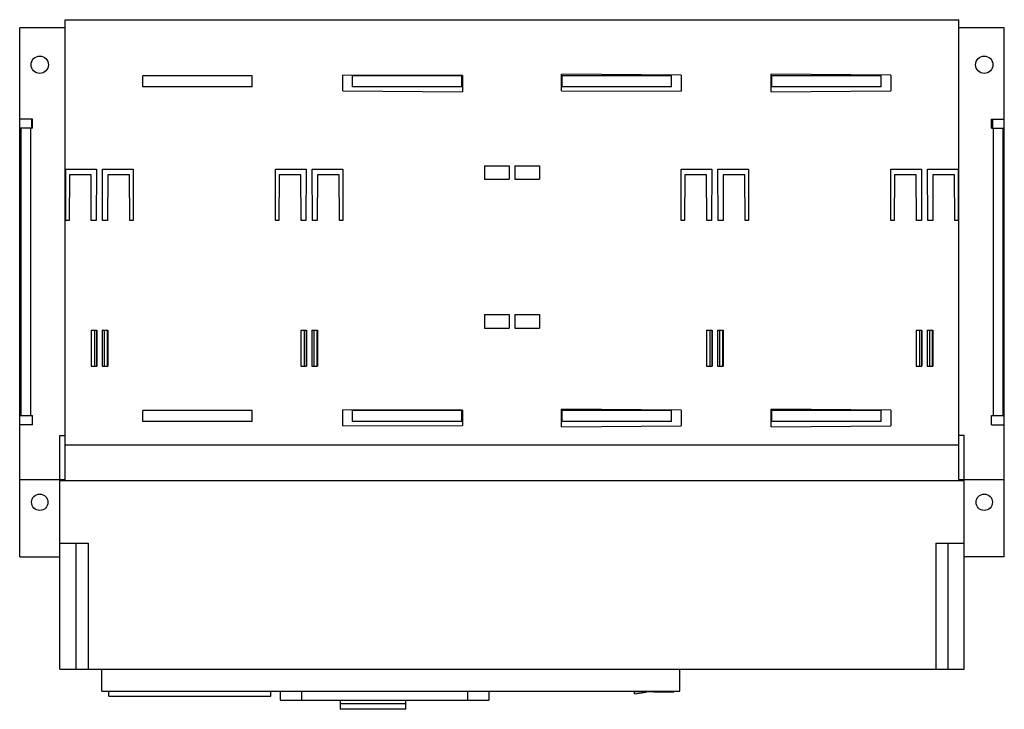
# Model space of a CAD drawing. Header units: millimetres. Extents: x 72 to 612, y 296 to 674.
import ezdxf

# ---------------------------------------------------------------- set-up
doc = ezdxf.new("R2010")
doc.units = ezdxf.units.MM
doc.header["$LTSCALE"] = 62.928665
doc.layers.add('00_COMPONENTS_1', color=7, linetype='CONTINUOUS')

msp = doc.modelspace()

# ---------------------------------------------------------------- linework, layer by layer
at = {"layer": '00_COMPONENTS_1', "color": 7, "linetype": 'Continuous'}
for p, q in [((97.48, 422.05), (97.48, 674.05)), ((97.48, 674.05), (587.48, 674.05)), ((587.48, 422.05), (587.48, 674.05)), ((72.48, 379.55), (72.48, 669.55)), ((97.48, 669.55), (72.48, 669.55)), ((612.48, 669.55), (587.48, 669.55)), ((612.48, 379.55), (612.48, 669.55)), ((139.98, 637.3), (139.98, 643.3)), ((199.98, 643.3), (139.98, 643.3)), ((199.98, 637.3), (199.98, 643.3)), ((249.73, 635.02), (249.73, 643.73)), ((315.38, 643.5), (249.73, 643.73)), ((254.98, 637.3), (254.98, 643.3)), ((314.98, 643.3), (254.98, 643.3)), ((314.98, 637.3), (314.98, 643.3)), ((315.38, 643.5), (315.38, 634.45)), ((369.58, 635.1), (369.58, 644.16)), ((435.23, 643.59), (369.58, 644.16)), ((369.98, 637.3), (369.98, 643.3)), ((429.98, 643.3), (369.98, 643.3)), ((429.98, 637.3), (429.98, 643.3)), ((435.23, 643.59), (435.23, 634.88)), ((484.58, 634.45), (484.58, 644.16)), ((550.23, 643.59), (484.58, 644.16)), ((484.98, 637.3), (484.98, 643.3)), ((544.98, 643.3), (484.98, 643.3)), ((544.98, 637.3), (544.98, 643.3)), ((550.23, 643.59), (550.23, 635.02)), ((199.98, 637.3), (139.98, 637.3)), ((314.98, 637.3), (254.98, 637.3)), ((429.98, 637.3), (369.98, 637.3)), ((544.98, 637.3), (484.98, 637.3)), ((249.73, 635.02), (315.38, 634.45)), ((369.58, 635.1), (435.23, 634.88)), ((484.58, 634.45), (550.23, 635.02)), ((79.48, 619.55), (72.48, 619.55)), ((78.98, 619.55), (78.98, 614.55)), ((79.48, 614.55), (79.48, 619.55)), ((605.48, 619.55), (612.48, 619.55)), ((605.48, 614.55), (605.48, 619.55)), ((605.98, 619.55), (605.98, 614.55)), ((79.48, 614.55), (72.48, 614.55)), ((73.28, 457.05), (73.28, 614.55)), ((78.48, 614.55), (78.48, 457.05)), ((605.48, 614.55), (612.48, 614.55)), ((606.48, 457.05), (606.48, 614.55)), ((611.67, 614.55), (611.67, 457.05)), ((97.73, 564.05), (97.73, 592.05)), ((97.73, 592.05), (114.63, 592.05)), ((99.73, 589.05), (99.6, 564.05)), ((111.63, 589.05), (99.73, 589.05)), ((111.76, 564.05), (111.63, 589.05)), ((114.63, 592.05), (114.48, 564.05)), ((117.98, 564.05), (117.83, 592.05)), ((117.83, 592.05), (134.73, 592.05)), ((120.83, 589.05), (120.7, 564.05)), ((132.73, 589.05), (120.83, 589.05)), ((132.86, 564.05), (132.73, 589.05)), ((134.73, 592.05), (134.73, 564.05)), ((212.73, 564.05), (212.73, 592.05)), ((212.73, 592.05), (229.63, 592.05)), ((214.73, 589.05), (214.6, 564.05)), ((226.63, 589.05), (214.73, 589.05)), ((226.76, 564.05), (226.63, 589.05)), ((229.63, 592.05), (229.48, 564.05)), ((232.98, 564.05), (232.83, 592.05)), ((232.83, 592.05), (249.73, 592.05)), ((235.83, 589.05), (235.7, 564.05)), ((247.73, 589.05), (235.83, 589.05)), ((247.86, 564.05), (247.73, 589.05)), ((249.73, 592.05), (249.73, 564.05)), ((327.48, 593.96), (327.48, 586.56)), ((327.48, 593.96), (340.98, 593.96)), ((340.98, 593.96), (340.98, 586.56)), ((343.98, 593.96), (343.98, 586.56)), ((343.98, 593.96), (357.48, 593.96)), ((357.48, 593.96), (357.48, 586.56)), ((435.23, 564.05), (435.23, 592.05)), ((435.23, 592.05), (452.13, 592.05)), ((437.23, 589.05), (437.1, 564.05)), ((449.13, 589.05), (437.23, 589.05)), ((449.26, 564.05), (449.13, 589.05)), ((452.13, 592.05), (451.98, 564.05)), ((455.33, 592.05), (472.23, 592.05)), ((455.48, 564.05), (455.33, 592.05)), ((458.33, 589.05), (458.2, 564.05)), ((470.23, 589.05), (458.33, 589.05)), ((470.36, 564.05), (470.23, 589.05)), ((472.23, 592.05), (472.23, 564.05)), ((550.23, 592.05), (567.13, 592.05)), ((550.23, 564.05), (550.23, 592.05)), ((552.23, 589.05), (552.1, 564.05)), ((564.13, 589.05), (552.23, 589.05)), ((564.26, 564.05), (564.13, 589.05)), ((567.13, 592.05), (566.98, 564.05)), ((570.33, 592.05), (587.23, 592.05)), ((570.48, 564.05), (570.33, 592.05)), ((573.33, 589.05), (573.2, 564.05)), ((585.23, 589.05), (573.33, 589.05)), ((585.36, 564.05), (585.23, 589.05)), ((587.23, 592.05), (587.23, 564.05)), ((327.48, 586.56), (340.98, 586.56)), ((343.98, 586.56), (357.48, 586.56)), ((99.6, 564.05), (97.73, 564.05)), ((114.48, 564.05), (111.76, 564.05)), ((120.7, 564.05), (117.98, 564.05)), ((134.73, 564.05), (132.86, 564.05)), ((214.6, 564.05), (212.73, 564.05)), ((229.48, 564.05), (226.76, 564.05)), ((235.7, 564.05), (232.98, 564.05)), ((249.73, 564.05), (247.86, 564.05)), ((437.1, 564.05), (435.23, 564.05)), ((451.98, 564.05), (449.26, 564.05)), ((458.2, 564.05), (455.48, 564.05)), ((472.23, 564.05), (470.36, 564.05)), ((552.1, 564.05), (550.23, 564.05)), ((566.98, 564.05), (564.26, 564.05)), ((573.2, 564.05), (570.48, 564.05)), ((587.23, 564.05), (585.36, 564.05)), ((327.48, 512.45), (327.48, 505.05)), ((327.48, 512.45), (340.98, 512.45)), ((340.98, 512.45), (340.98, 505.05)), ((343.98, 512.45), (343.98, 505.05)), ((343.98, 512.45), (357.48, 512.45)), ((357.48, 512.45), (357.48, 505.05)), ((111.73, 503.92), (111.73, 484.05)), ((111.73, 503.92), (114.73, 503.92)), ((111.87, 484.05), (111.87, 503.92)), ((113.61, 484.05), (113.61, 503.92)), ((114.61, 503.92), (114.61, 484.05)), ((114.73, 503.92), (114.73, 484.05)), ((117.73, 503.92), (117.73, 484.05)), ((117.73, 503.92), (120.73, 503.92)), ((117.85, 484.05), (117.85, 503.92)), ((118.86, 503.92), (118.86, 484.05)), ((120.59, 484.05), (120.59, 503.92)), ((120.73, 503.92), (120.73, 484.05)), ((226.73, 503.92), (226.73, 484.05)), ((226.73, 503.92), (229.73, 503.92)), ((226.87, 484.05), (226.87, 503.92)), ((228.61, 484.05), (228.61, 503.92)), ((229.61, 503.92), (229.61, 484.05)), ((229.73, 503.92), (229.73, 484.05)), ((232.73, 503.92), (232.73, 484.05)), ((232.73, 503.92), (235.73, 503.92)), ((232.85, 484.05), (232.85, 503.92)), ((233.86, 503.92), (233.86, 484.05)), ((235.59, 484.05), (235.59, 503.92)), ((235.73, 503.92), (235.73, 484.05)), ((327.48, 505.05), (340.98, 505.05)), ((343.98, 505.05), (357.48, 505.05)), ((449.23, 503.92), (452.23, 503.92)), ((449.23, 503.92), (449.23, 484.05)), ((449.37, 484.05), (449.37, 503.92)), ((451.11, 484.05), (451.11, 503.92)), ((452.11, 503.92), (452.11, 484.05)), ((452.23, 503.92), (452.23, 484.05)), ((455.23, 503.92), (458.23, 503.92)), ((455.23, 503.92), (455.23, 484.05)), ((455.35, 484.05), (455.35, 503.92)), ((456.36, 503.92), (456.36, 484.05)), ((458.09, 484.05), (458.09, 503.92)), ((458.23, 503.92), (458.23, 484.05)), ((564.23, 503.92), (567.23, 503.92)), ((564.23, 503.92), (564.23, 484.05)), ((564.37, 484.05), (564.37, 503.92)), ((566.11, 484.05), (566.11, 503.92)), ((567.11, 503.92), (567.11, 484.05)), ((567.23, 503.92), (567.23, 484.05)), ((570.23, 503.92), (573.23, 503.92)), ((570.23, 503.92), (570.23, 484.05)), ((570.35, 484.05), (570.35, 503.92)), ((571.36, 503.92), (571.36, 484.05)), ((573.09, 484.05), (573.09, 503.92)), ((573.23, 503.92), (573.23, 484.05)), ((111.73, 484.05), (114.73, 484.05)), ((117.73, 484.05), (120.73, 484.05)), ((226.73, 484.05), (229.73, 484.05)), ((232.73, 484.05), (235.73, 484.05)), ((449.23, 484.05), (452.23, 484.05)), ((455.23, 484.05), (458.23, 484.05)), ((564.23, 484.05), (567.23, 484.05)), ((570.23, 484.05), (573.23, 484.05)), ((139.98, 453.8), (139.98, 459.8)), ((199.98, 459.8), (139.98, 459.8)), ((199.98, 453.8), (199.98, 459.8)), ((249.66, 451.38), (249.66, 460.23)), ((315.38, 460), (249.66, 460.23)), ((254.98, 453.8), (254.98, 459.8)), ((314.98, 459.8), (254.98, 459.8)), ((314.98, 453.8), (314.98, 459.8)), ((315.38, 460), (315.38, 451.6)), ((435.23, 460.09), (369.58, 460.66)), ((369.58, 450.95), (369.58, 460.66)), ((429.98, 459.8), (369.98, 459.8)), ((369.98, 453.8), (369.98, 459.8)), ((429.98, 453.8), (429.98, 459.8)), ((435.23, 460.09), (435.23, 451.52)), ((550.23, 460.09), (484.58, 460.66)), ((484.58, 450.95), (484.58, 460.66)), ((544.98, 459.8), (484.98, 459.8)), ((484.98, 453.8), (484.98, 459.8)), ((544.98, 453.8), (544.98, 459.8)), ((550.23, 460.09), (550.23, 451.52)), ((72.48, 457.05), (79.48, 457.05)), ((79.48, 452.05), (79.48, 457.05)), ((199.98, 453.8), (139.98, 453.8)), ((314.98, 453.8), (254.98, 453.8)), ((429.98, 453.8), (369.98, 453.8)), ((544.98, 453.8), (484.98, 453.8)), ((605.48, 457.05), (612.48, 457.05)), ((605.48, 452.05), (605.48, 457.05)), ((79.48, 452.05), (72.48, 452.05)), ((249.66, 451.38), (315.38, 451.6)), ((369.58, 450.95), (435.23, 451.52)), ((484.58, 450.95), (550.23, 451.52)), ((605.48, 452.05), (612.48, 452.05)), ((94.48, 318.05), (94.48, 446.05)), ((94.48, 446.05), (97.48, 446.05)), ((590.48, 446.05), (587.48, 446.05)), ((590.48, 318.05), (590.48, 446.05)), ((97.48, 441.05), (587.48, 441.05)), ((72.48, 422.05), (97.48, 422.05)), ((94.48, 421.55), (590.48, 421.55)), ((587.48, 422.05), (612.48, 422.05)), ((94.48, 387.05), (109.98, 387.05)), ((103.48, 318.05), (103.48, 387.05)), ((109.98, 387.05), (109.98, 318.05)), ((574.98, 387.05), (590.48, 387.05)), ((574.98, 387.05), (574.98, 318.05)), ((581.48, 387.05), (581.48, 318.05)), ((72.48, 379.55), (94.48, 379.55)), ((612.48, 379.55), (590.48, 379.55)), ((94.48, 318.05), (590.48, 318.05)), ((117.48, 306.05), (117.48, 318.05)), ((434.44, 306.05), (434.44, 318.05)), ((117.48, 306.05), (434.44, 306.05)), ((121.38, 303.3), (121.38, 306.05)), ((121.38, 303.3), (210.18, 303.3)), ((123.42, 303.17), (123.42, 303.3)), ((123.42, 303.17), (208.14, 303.17)), ((208.14, 303.17), (208.14, 303.3)), ((210.18, 303.3), (210.18, 306.05)), ((215.5, 301.05), (215.5, 306.05)), ((227, 306.05), (227, 301.05)), ((318.25, 301.05), (318.25, 306.05)), ((329.75, 306.05), (329.75, 301.05)), ((409.58, 304.44), (409.58, 306.05)), ((430.82, 305.27), (409.58, 305.64)), ((409.58, 304.44), (416.01, 305.53)), ((430.68, 306.05), (430.82, 305.27)), ((215.5, 301.05), (329.75, 301.05)), ((248.23, 301.05), (248.23, 296.05)), ((284.23, 299.05), (248.23, 299.05)), ((284.23, 296.05), (284.23, 301.05)), ((284.23, 296.05), (248.23, 296.05))]:
    msp.add_line(p, q, dxfattribs=at)
for centre, radius in [((83.48, 649.35), 4.75), ((601.48, 649.35), 4.75), ((83.48, 409.55), 4.5), ((601.48, 409.55), 4.5)]:
    msp.add_circle(centre, radius, dxfattribs=at)

doc.saveas('drawing.dxf')
